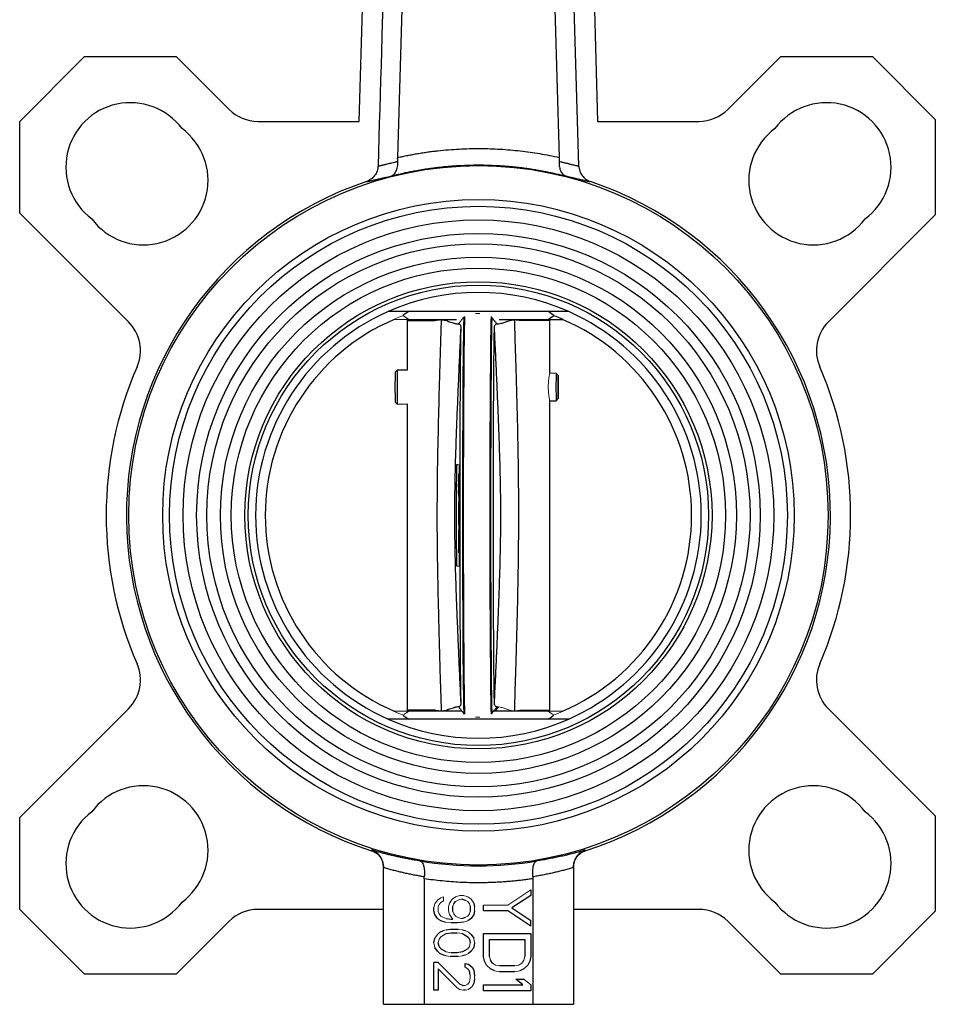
# Model space of a CAD drawing. Header units: millimetres. Extents: x 277 to 1167, y -325 to 554.
# Tile 12 of 13: x 1032 to 1167, y 2 to 147. Entities that reach past the tile are written whole.
import ezdxf

# ---------------------------------------------------------------- set-up
doc = ezdxf.new("R2010")
doc.units = ezdxf.units.MM

msp = doc.modelspace()

# ---------------------------------------------------------------- linework, layer by layer
at = {"color": 7, "linetype": 'Continuous', "lineweight": 25}
for p, q in [((1081.91, 132.24), (1084.16, 213.23)), ((1087.57, 126.92), (1090.13, 213.23)), ((1108.79, 213.23), (1111.35, 126.92)), ((1115, 204.87), (1117.01, 132.24)), ((1031.9, 132.24), (1041.45, 141.79)), ((1041.45, 141.79), (1054.95, 141.79)), ((1054.95, 141.79), (1062.73, 134)), ((1136.19, 134), (1143.98, 141.79)), ((1143.98, 141.79), (1157.48, 141.79)), ((1157.48, 141.79), (1166.75, 132.51)), ((1031.9, 118.74), (1031.9, 132.24)), ((1066.98, 132.24), (1081.91, 132.24)), ((1117.01, 132.24), (1131.94, 132.24)), ((1166.75, 132.51), (1166.75, 118.47)), ((1047.92, 102.72), (1031.9, 118.74)), ((1166.75, 118.47), (1151, 102.72)), ((1112.78, 104.23), (1086.15, 104.23)), ((1089.21, 103.08), (1096.23, 103.08)), ((1097.25, 103.48), (1097.29, 103.38)), ((1101.43, 103.38), (1101.47, 103.48)), ((1102.51, 103.08), (1109.71, 103.08)), ((1109.71, 103.08), (1111.94, 103.08)), ((1109.96, 102.93), (1109.95, 103.08)), ((1088.96, 102.93), (1088.96, 95.58)), ((1109.96, 95.14), (1109.96, 102.93)), ((1087.5, 95.62), (1087.2, 95.32)), ((1088.96, 95.58), (1087.51, 95.62)), ((1110.9, 95.12), (1109.96, 95.14)), ((1111.2, 94.82), (1110.9, 95.12)), ((1110.9, 91.11), (1111.2, 91.42)), ((1087.2, 90.91), (1087.5, 90.61)), ((1087.51, 90.61), (1088.96, 90.65)), ((1088.96, 90.65), (1088.96, 45.53)), ((1109.96, 91.09), (1110.9, 91.11)), ((1109.96, 45.53), (1109.96, 91.09)), ((1096.3, 81.73), (1096.49, 81.73)), ((1096.55, 78.38), (1096.55, 78.94)), ((1096.53, 77.44), (1096.53, 77.91)), ((1096.56, 74.35), (1096.56, 73.88)), ((1096.53, 71.91), (1096.53, 71.73)), ((1096.53, 71.44), (1096.53, 70.98)), ((1096.56, 69.94), (1096.56, 70.41)), ((1031.9, 29.71), (1047.92, 45.73)), ((1097.01, 45.38), (1089.21, 45.38)), ((1109.71, 45.38), (1101.65, 45.38)), ((1151, 45.73), (1166.75, 29.98)), ((1112.78, 44.23), (1086.14, 44.23)), ((1031.9, 16.21), (1031.9, 29.71)), ((1166.75, 29.98), (1166.75, 15.94)), ((1083.72, 24.84), (1083.72, 24.94)), ((1115.2, 24.94), (1115.2, 24.84)), ((1085.46, 2.23), (1085.46, 22.35)), ((1113.46, 22.35), (1113.46, 2.23)), ((1091.46, 20.72), (1091.46, 2.23)), ((1107.46, 20.72), (1107.46, 2.23)), ((1107.2, 19.07), (1107.2, 18.23)), ((1097.11, 17.69), (1097.5, 17.58)), ((1107.2, 18.23), (1104.37, 16.41)), ((1041.45, 6.67), (1031.9, 16.21)), ((1085.46, 16.21), (1066.98, 16.21)), ((1092.9, 16.01), (1092.9, 16.46)), ((1093.03, 15.44), (1092.9, 16.01)), ((1095.71, 15.89), (1095.71, 16.68)), ((1095.84, 17.02), (1096.09, 17.36)), ((1098.26, 16.68), (1098.26, 15.89)), ((1098.77, 17.13), (1098.9, 16.57)), ((1098.9, 16.01), (1098.77, 15.44)), ((1100.2, 15.99), (1100.2, 16.83)), ((1103.77, 15.99), (1100.2, 15.99)), ((1107.2, 13.75), (1103.77, 15.99)), ((1104.37, 16.41), (1107.2, 14.59)), ((1131.94, 16.21), (1113.46, 16.21)), ((1093.41, 14.88), (1093.03, 15.44)), ((1094.56, 14.32), (1093.92, 14.54)), ((1094.69, 14.88), (1095.45, 14.77)), ((1095.45, 14.77), (1095.71, 14.77)), ((1097.5, 14.99), (1097.11, 14.88)), ((1098.39, 14.88), (1097.88, 14.54)), ((1098.77, 15.44), (1098.39, 14.88)), ((1107.2, 13.75), (1107.2, 14.59)), ((1166.75, 15.94), (1157.48, 6.67)), ((1062.73, 14.45), (1054.95, 6.67)), ((1093.79, 12.86), (1094.3, 13.08)), ((1094.69, 13.19), (1095.33, 13.31)), ((1095.33, 13.31), (1096.47, 13.31)), ((1096.35, 14.21), (1095.45, 14.21)), ((1097.24, 14.32), (1096.35, 14.21)), ((1097.11, 13.19), (1097.5, 13.08)), ((1143.98, 6.67), (1136.19, 14.45)), ((1092.9, 11.28), (1093.03, 11.96)), ((1094.69, 12.63), (1095.45, 12.74)), ((1095.45, 12.74), (1096.35, 12.74)), ((1097.11, 12.63), (1097.88, 12.18)), ((1098.13, 11.84), (1098.26, 11.28)), ((1098.39, 12.52), (1098.77, 11.96)), ((1100.2, 9.27), (1100.2, 12.63)), ((1100.2, 12.63), (1107.2, 12.63)), ((1101.09, 9.27), (1101.09, 11.79)), ((1101.09, 11.79), (1106.31, 11.79)), ((1106.31, 11.79), (1106.31, 9.27)), ((1107.2, 12.63), (1107.2, 9.27)), ((1093.41, 10.04), (1093.03, 10.61)), ((1093.67, 10.72), (1093.54, 11.28)), ((1094.69, 9.93), (1093.92, 10.38)), ((1097.88, 10.38), (1097.11, 9.93)), ((1098.9, 11.28), (1098.77, 10.61)), ((1094.3, 9.48), (1093.79, 9.71)), ((1094.69, 9.37), (1094.3, 9.48)), ((1096.47, 9.26), (1095.33, 9.26)), ((1096.35, 9.82), (1095.45, 9.82)), ((1097.11, 9.93), (1096.35, 9.82)), ((1097.5, 9.48), (1097.11, 9.37)), ((1098.39, 10.04), (1098.01, 9.71)), ((1100.35, 8.57), (1100.2, 9.27)), ((1101.54, 8.29), (1101.24, 8.71)), ((1107.2, 9.27), (1107.05, 8.57)), ((1092.9, 4.31), (1092.9, 8.36)), ((1093.54, 8.36), (1092.9, 8.36)), ((1093.54, 8.36), (1096.73, 5.21)), ((1096.35, 4.64), (1093.54, 7.46)), ((1093.54, 7.46), (1093.54, 4.31)), ((1097.5, 7.68), (1097.5, 8.24)), ((1097.5, 8.24), (1098.01, 8.13)), ((1098.01, 8.13), (1098.52, 7.68)), ((1098.52, 7.68), (1098.77, 7.23)), ((1100.65, 8.01), (1100.35, 8.57)), ((1101.84, 7.17), (1101.24, 7.45)), ((1104.82, 7.87), (1102.58, 7.87)), ((1106.16, 7.45), (1105.56, 7.17)), ((1107.05, 8.57), (1106.75, 8.01)), ((1054.95, 6.67), (1041.45, 6.67)), ((1098.26, 6.56), (1098.13, 7.12)), ((1098.77, 7.23), (1098.9, 6.44)), ((1098.9, 5.99), (1098.77, 5.32)), ((1104.82, 7.03), (1102.58, 7.03)), ((1106.01, 5.07), (1104.97, 5.91)), ((1104.97, 5.91), (1106.16, 5.91)), ((1157.48, 6.67), (1143.98, 6.67)), ((1096.73, 5.21), (1097.24, 4.98)), ((1098.77, 5.32), (1098.52, 4.87)), ((1100.2, 5.07), (1106.01, 5.07)), ((1100.2, 4.23), (1100.2, 5.07)), ((1107.2, 5.07), (1107.2, 4.23)), ((1093.54, 4.31), (1092.9, 4.31)), ((1097.5, 4.31), (1097.24, 4.31)), ((1107.2, 4.23), (1100.2, 4.23)), ((1085.46, 2.23), (1091.46, 2.23)), ((1091.46, 2.23), (1107.46, 2.23)), ((1107.46, 2.23), (1113.46, 2.23))]:
    msp.add_line(p, q, dxfattribs=at)
at = {"color": 144, "linetype": 'Continuous', "lineweight": 18}
for p, q in [((1086.98, 103.08), (1089.21, 103.08)), ((1096.53, 80.16), (1096.54, 80.35)), ((1096.53, 79.88), (1096.53, 80.16)), ((1096.54, 79.88), (1096.53, 79.79)), ((1096.53, 79.41), (1096.53, 79.88)), ((1096.53, 79.79), (1096.53, 79.6)), ((1096.54, 80.35), (1096.54, 80.35)), ((1096.54, 80.35), (1096.54, 80.16)), ((1096.54, 80.16), (1096.55, 79.88)), ((1096.54, 79.79), (1096.54, 79.88)), ((1096.54, 79.88), (1096.54, 79.88)), ((1096.54, 79.6), (1096.54, 79.79)), ((1096.55, 79.88), (1096.55, 79.41)), ((1096.56, 80.16), (1096.56, 78.94)), ((1096.57, 80.16), (1096.56, 80.16)), ((1096.57, 78.94), (1096.57, 80.16)), ((1096.53, 79.6), (1096.53, 79.32)), ((1096.53, 78.94), (1096.53, 79.41)), ((1096.53, 79.32), (1096.53, 78.94)), ((1096.53, 78.94), (1096.53, 78.38)), ((1096.53, 78.38), (1096.53, 78.94)), ((1096.53, 78.38), (1096.53, 78.01)), ((1096.53, 77.91), (1096.53, 78.38)), ((1096.55, 79.32), (1096.54, 79.6)), ((1096.55, 79.41), (1096.55, 78.94)), ((1096.55, 78.94), (1096.55, 79.32)), ((1096.55, 78.01), (1096.55, 78.38)), ((1096.55, 78.38), (1096.55, 77.91)), ((1096.56, 78.38), (1096.56, 77.91)), ((1096.57, 77.91), (1096.57, 78.38)), ((1096.53, 78.01), (1096.53, 77.91)), ((1096.53, 77.16), (1096.53, 77.44)), ((1096.54, 76.98), (1096.53, 77.16)), ((1096.54, 77.44), (1096.54, 76.98)), ((1096.54, 77.44), (1096.54, 76.98)), ((1096.54, 76.98), (1096.57, 76.98)), ((1096.55, 77.91), (1096.55, 78.01)), ((1096.57, 76.98), (1096.57, 77.44)), ((1096.53, 76.23), (1096.53, 72.85)), ((1096.53, 76.23), (1096.53, 76.23)), ((1096.53, 73.6), (1096.53, 76.23)), ((1096.55, 75.94), (1096.53, 73.6)), ((1096.53, 72.85), (1096.55, 75.48)), ((1096.55, 76.23), (1096.55, 76.13)), ((1096.56, 76.23), (1096.55, 76.23)), ((1096.55, 76.13), (1096.55, 75.94)), ((1096.55, 75.66), (1096.56, 75.66)), ((1096.55, 75.48), (1096.55, 75.66)), ((1096.56, 76.13), (1096.56, 76.23)), ((1096.56, 75.76), (1096.56, 76.13)), ((1096.56, 75.38), (1096.56, 75.76)), ((1096.56, 75.66), (1096.56, 75.48)), ((1096.56, 75.48), (1096.56, 75.19)), ((1096.57, 74.82), (1096.56, 75.38)), ((1096.56, 75.19), (1096.56, 74.73)), ((1096.56, 74.73), (1096.56, 74.35)), ((1096.57, 74.44), (1096.57, 74.82)), ((1096.57, 74.35), (1096.57, 74.44)), ((1096.53, 72.85), (1096.53, 72.85)), ((1096.56, 73.79), (1096.56, 73.88)), ((1096.56, 73.88), (1096.56, 73.6)), ((1096.56, 73.41), (1096.56, 73.79)), ((1096.56, 73.6), (1096.56, 73.41)), ((1096.56, 73.04), (1096.56, 73.41)), ((1096.56, 73.41), (1096.56, 72.94)), ((1096.56, 72.94), (1096.56, 73.04)), ((1096.54, 72.01), (1096.53, 71.91)), ((1096.53, 71.73), (1096.53, 71.44)), ((1096.54, 72.1), (1096.54, 72.01)), ((1096.55, 72.1), (1096.54, 72.1)), ((1096.55, 71.63), (1096.54, 71.63)), ((1096.54, 71.63), (1096.54, 71.54)), ((1096.54, 71.54), (1096.54, 71.44)), ((1096.55, 72.01), (1096.55, 72.1)), ((1096.56, 71.91), (1096.55, 72.01)), ((1096.55, 71.54), (1096.55, 71.63)), ((1096.55, 71.44), (1096.55, 71.54)), ((1096.56, 71.44), (1096.56, 71.73)), ((1096.53, 70.98), (1096.53, 70.88)), ((1096.53, 70.98), (1096.53, 70.41)), ((1096.53, 70.88), (1096.53, 70.41)), ((1096.53, 70.41), (1096.53, 69.94)), ((1096.53, 70.41), (1096.53, 69.85)), ((1096.53, 69.94), (1096.53, 69.66)), ((1096.53, 69.85), (1096.53, 69.38)), ((1096.53, 69.66), (1096.54, 69.29)), ((1096.55, 69.29), (1096.56, 69.66)), ((1096.56, 70.88), (1096.56, 70.98)), ((1096.57, 70.41), (1096.56, 70.98)), ((1096.56, 70.41), (1096.56, 70.88)), ((1096.56, 69.66), (1096.56, 69.94)), ((1096.56, 69.85), (1096.56, 69.94)), ((1096.56, 69.94), (1096.71, 69.94)), ((1096.56, 69.38), (1096.56, 69.85)), ((1096.53, 69.38), (1096.53, 69.1)), ((1096.53, 69.1), (1096.53, 68.91)), ((1096.53, 68.91), (1096.54, 68.82)), ((1096.54, 69.29), (1096.54, 69.19)), ((1096.54, 69.19), (1096.55, 69.19)), ((1096.54, 68.82), (1096.54, 68.73)), ((1096.54, 68.73), (1096.55, 68.73)), ((1096.55, 69.19), (1096.55, 69.29)), ((1096.55, 68.82), (1096.56, 68.91)), ((1096.55, 68.73), (1096.55, 68.82)), ((1096.56, 69.1), (1096.56, 69.38)), ((1096.56, 68.91), (1096.56, 69.1)), ((1089.21, 45.38), (1086.98, 45.38)), ((1093.69, 45.38), (1093.09, 45.53)), ((1093.36, 45.5), (1093.85, 45.38)), ((1097.29, 45.07), (1097.25, 44.97)), ((1105.68, 45.53), (1105.08, 45.38)), ((1111.94, 45.38), (1109.71, 45.38)), ((1103.77, 16.83), (1107.2, 19.07)), ((1093.03, 17.02), (1093.41, 17.58)), ((1093.41, 17.58), (1093.92, 17.92)), ((1093.92, 17.92), (1094.3, 18.03)), ((1094.3, 17.47), (1093.92, 17.24)), ((1094.3, 18.03), (1094.3, 17.47)), ((1095.2, 17.13), (1095.58, 17.69)), ((1095.58, 17.69), (1096.09, 18.03)), ((1096.09, 18.03), (1096.73, 18.26)), ((1096.09, 17.36), (1096.47, 17.58)), ((1096.47, 17.58), (1096.86, 17.69)), ((1096.73, 18.26), (1097.24, 18.26)), ((1096.86, 17.69), (1097.11, 17.69)), ((1097.24, 18.26), (1097.88, 18.03)), ((1097.5, 17.58), (1097.88, 17.36)), ((1097.88, 18.03), (1098.39, 17.69)), ((1098.39, 17.69), (1098.77, 17.13)), ((1092.9, 16.46), (1093.03, 17.02)), ((1093.67, 16.91), (1093.54, 16.57)), ((1093.54, 16.57), (1093.54, 15.89)), ((1093.92, 17.24), (1093.67, 16.91)), ((1095.07, 16.57), (1095.2, 17.13)), ((1095.07, 16.01), (1095.07, 16.57)), ((1095.2, 15.44), (1095.07, 16.01)), ((1095.71, 16.68), (1095.84, 17.02)), ((1097.88, 17.36), (1098.13, 17.02)), ((1098.13, 17.02), (1098.26, 16.68)), ((1098.9, 16.57), (1098.9, 16.01)), ((1100.2, 16.83), (1103.77, 16.83)), ((1093.92, 14.54), (1093.41, 14.88)), ((1093.54, 15.89), (1093.67, 15.56)), ((1093.67, 15.56), (1093.92, 15.22)), ((1093.92, 15.22), (1094.3, 14.99)), ((1094.3, 14.99), (1094.69, 14.88)), ((1095.71, 14.77), (1095.2, 15.44)), ((1095.84, 15.56), (1095.71, 15.89)), ((1096.09, 15.22), (1095.84, 15.56)), ((1096.47, 14.99), (1096.09, 15.22)), ((1096.86, 14.88), (1096.47, 14.99)), ((1097.11, 14.88), (1096.86, 14.88)), ((1097.88, 14.54), (1097.24, 14.32)), ((1097.88, 15.22), (1097.5, 14.99)), ((1098.13, 15.56), (1097.88, 15.22)), ((1098.26, 15.89), (1098.13, 15.56)), ((1094.3, 13.08), (1094.69, 13.19)), ((1095.45, 14.21), (1094.56, 14.32)), ((1096.47, 13.31), (1097.11, 13.19)), ((1097.5, 13.08), (1098.01, 12.86)), ((1093.03, 11.96), (1093.41, 12.52)), ((1093.41, 12.52), (1093.79, 12.86)), ((1093.54, 11.28), (1093.67, 11.84)), ((1093.67, 11.84), (1093.92, 12.18)), ((1093.92, 12.18), (1094.69, 12.63)), ((1096.35, 12.74), (1097.11, 12.63)), ((1097.88, 12.18), (1098.13, 11.84)), ((1098.01, 12.86), (1098.39, 12.52)), ((1098.77, 11.96), (1098.9, 11.28)), ((1093.03, 10.61), (1092.9, 11.28)), ((1093.92, 10.38), (1093.67, 10.72)), ((1098.13, 10.72), (1097.88, 10.38)), ((1098.26, 11.28), (1098.13, 10.72)), ((1098.77, 10.61), (1098.39, 10.04)), ((1093.79, 9.71), (1093.41, 10.04)), ((1095.45, 9.82), (1094.69, 9.93)), ((1095.33, 9.26), (1094.69, 9.37)), ((1097.11, 9.37), (1096.47, 9.26)), ((1098.01, 9.71), (1097.5, 9.48)), ((1101.24, 8.71), (1101.09, 9.27)), ((1106.16, 8.71), (1105.86, 8.29)), ((1106.31, 9.27), (1106.16, 8.71)), ((1097.88, 7.46), (1097.5, 7.68)), ((1098.13, 7.12), (1097.88, 7.46)), ((1101.24, 7.45), (1100.65, 8.01)), ((1101.99, 8.01), (1101.54, 8.29)), ((1102.58, 7.87), (1101.99, 8.01)), ((1105.41, 8.01), (1104.82, 7.87)), ((1105.86, 8.29), (1105.41, 8.01)), ((1106.75, 8.01), (1106.16, 7.45)), ((1098.13, 5.54), (1098.26, 6.11)), ((1098.26, 6.11), (1098.26, 6.56)), ((1098.9, 6.44), (1098.9, 5.99)), ((1102.58, 7.03), (1101.84, 7.17)), ((1105.56, 7.17), (1104.82, 7.03)), ((1106.16, 5.91), (1107.2, 5.07)), ((1096.73, 4.42), (1096.35, 4.64)), ((1097.24, 4.31), (1096.73, 4.42)), ((1097.24, 4.98), (1097.5, 4.98)), ((1097.5, 4.98), (1097.88, 5.21)), ((1098.01, 4.42), (1097.5, 4.31)), ((1097.88, 5.21), (1098.13, 5.54)), ((1098.52, 4.87), (1098.01, 4.42))]:
    msp.add_line(p, q, dxfattribs=at)
at = {"color": 8, "linetype": 'Continuous', "lineweight": 25}
for p, q in [((1093.09, 102.93), (1093.7, 103.08)), ((1105.05, 103.08), (1105.68, 102.93)), ((1088.96, 102.93), (1093.09, 102.93)), ((1109.96, 102.93), (1105.68, 102.93)), ((1093.09, 45.53), (1088.96, 45.53)), ((1102.43, 46.04), (1101.88, 45.38)), ((1105.68, 45.53), (1109.96, 45.53))]:
    msp.add_line(p, q, dxfattribs=at)
at = {"color": 7, "linetype": 'Continuous', "lineweight": 25, "flags": 128}
for points in [[(1114.25, 125.66), (1113.39, 154.11), (1112.49, 183.67), (1111.76, 207.74)], [(1089, 103.2), (1088.98, 103.12), (1088.96, 102.93)], [(1097.29, 103.38), (1097.26, 102.19), (1097.24, 100.76), (1097.22, 99.12), (1097.2, 97.26), (1097.18, 95.21), (1097.17, 92.99), (1097.15, 90.61), (1097.14, 88.09), (1097.13, 85.46), (1097.12, 82.74), (1097.12, 79.94), (1097.11, 77.09), (1097.11, 74.23), (1097.11, 71.36), (1097.12, 68.51), (1097.12, 65.72), (1097.13, 62.99), (1097.14, 60.36), (1097.15, 57.84), (1097.17, 55.46), (1097.18, 53.24), (1097.2, 51.19), (1097.22, 49.34), (1097.24, 47.69), (1097.26, 46.26), (1097.29, 45.07)], [(1097.4, 103.49), (1097.39, 102.84), (1097.36, 101.53), (1097.34, 100), (1097.32, 98.24), (1097.3, 96.29), (1097.29, 94.15), (1097.27, 91.85), (1097.26, 89.39), (1097.25, 86.81), (1097.24, 84.13), (1097.23, 81.36), (1097.23, 78.53), (1097.22, 75.66), (1097.22, 72.79), (1097.23, 69.92), (1097.23, 67.09), (1097.24, 64.33), (1097.25, 61.64), (1097.26, 59.06), (1097.27, 56.61), (1097.29, 54.3), (1097.3, 52.16), (1097.32, 50.21), (1097.34, 48.46), (1097.36, 46.92), (1097.39, 45.61), (1097.4, 44.94)], [(1101.32, 103.49), (1101.3, 102.84), (1101.28, 101.53), (1101.26, 100), (1101.24, 98.24), (1101.22, 96.29), (1101.2, 94.15), (1101.19, 91.85), (1101.17, 89.39), (1101.16, 86.81), (1101.15, 84.13), (1101.15, 81.36), (1101.14, 78.53), (1101.14, 75.66), (1101.14, 72.79), (1101.14, 69.92), (1101.15, 67.09), (1101.15, 64.33), (1101.16, 61.64), (1101.17, 59.06), (1101.19, 56.61), (1101.2, 54.3), (1101.22, 52.16), (1101.24, 50.21), (1101.26, 48.46), (1101.28, 46.92), (1101.3, 45.61), (1101.32, 45)], [(1101.43, 103.38), (1101.4, 102.19), (1101.38, 100.76), (1101.36, 99.12), (1101.34, 97.26), (1101.32, 95.21), (1101.31, 92.99), (1101.29, 90.61), (1101.28, 88.09), (1101.27, 85.46), (1101.26, 82.74), (1101.25, 79.94), (1101.25, 77.09), (1101.25, 74.23), (1101.25, 71.36), (1101.25, 68.51), (1101.26, 65.72), (1101.27, 62.99), (1101.28, 60.36), (1101.29, 57.84), (1101.31, 55.46), (1101.32, 53.24), (1101.34, 51.19), (1101.36, 49.34), (1101.38, 47.69), (1101.4, 46.26), (1101.43, 45.07)], [(1096.86, 101.89), (1096.83, 100.42), (1096.81, 98.71), (1096.79, 96.78), (1096.77, 94.64), (1096.76, 92.31), (1096.74, 89.82), (1096.73, 87.19), (1096.72, 84.43), (1096.71, 81.58), (1096.71, 78.67), (1096.71, 75.71), (1096.71, 72.74), (1096.71, 69.78), (1096.71, 66.87), (1096.72, 64.02), (1096.73, 61.27), (1096.74, 58.63), (1096.76, 56.14), (1096.77, 53.81), (1096.79, 51.67), (1096.81, 49.74), (1096.83, 48.03), (1096.86, 46.56)], [(1101.82, 46.56), (1101.79, 48.03), (1101.77, 49.74), (1101.75, 51.67), (1101.73, 53.81), (1101.72, 56.14), (1101.7, 58.63), (1101.69, 61.27), (1101.68, 64.02), (1101.67, 66.87), (1101.67, 69.78), (1101.67, 72.74), (1101.67, 75.71), (1101.67, 78.67), (1101.67, 81.58), (1101.68, 84.43), (1101.69, 87.19), (1101.7, 89.82), (1101.72, 92.31), (1101.73, 94.64), (1101.75, 96.78), (1101.77, 98.71), (1101.79, 100.42), (1101.82, 101.89)], [(1111.19, 93.12), (1111.19, 93.77), (1111.19, 94.32), (1111.2, 94.69), (1111.2, 94.82), (1111.21, 94.69), (1111.21, 94.32), (1111.22, 93.77), (1111.22, 93.12), (1111.22, 92.46), (1111.21, 91.91), (1111.21, 91.54), (1111.2, 91.42), (1111.2, 91.54), (1111.19, 91.91), (1111.19, 92.46), (1111.19, 93.12)], [(1088.96, 45.53), (1088.98, 45.33), (1089, 45.25)], [(1109.92, 45.25), (1109.94, 45.33), (1109.96, 45.53)]]:
    msp.add_lwpolyline(points, dxfattribs=at)
at = {"color": 7, "linetype": 'Continuous', "lineweight": 25}
for radius in [51.5, 46.5, 45.5, 43.5, 41.5, 40, 38, 36.4, 34.4, 33.9]:
    msp.add_circle((1099.46, 74.23), radius, dxfattribs=at)
for centre, radius, start, end in [((1048.2, 125.49), 9.5, 36.678, 233.322), ((1150.73, 125.49), 9.5, 306.678, 143.322), ((1066.98, 138.24), 6, 225, 270), ((1131.94, 138.24), 6, 270, 315), ((1050.14, 123.55), 9.5, 216.678, 53.322), ((1148.78, 123.55), 9.5, 126.678, 323.322), ((1099.46, 74.23), 51.84, 108.5595, 252.3219), ((1099.46, 74.23), 51.84, 287.6781, 71.4404), ((1099.46, 74.23), 32.82, 66.0629, 113.9331), ((1099.46, 74.23), 32.82, 113.9331, 246.0629), ((1099.46, 74.23), 31.4, 113.2502, 246.7498), ((1099.46, 74.23), 31.43, 66.6029, 69.2705), ((1099.46, 74.23), 31.4, 293.2502, 66.7498), ((1099.46, 74.23), 32.82, 293.9331, 66.0629), ((1043.68, 98.48), 6, 336.5043, 45), ((1155.24, 98.48), 6, 135, 203.4957), ((1099.46, 74.23), 54.82, 156.5043, 203.4957), ((1099.46, 74.23), 54.82, 336.5043, 23.4957), ((1171.11, 93.12), 83.94, 178.4934, 181.5066), ((1184.39, 93.12), 96.92, 178.5216, 181.4784), ((1193.27, 93.12), 82.39, 178.6046, 181.3954), ((1043.68, 49.98), 6, 315, 23.4957), ((1155.24, 49.98), 6, 156.5043, 225), ((1099.46, 74.23), 32.82, 246.0629, 293.9331), ((1050.14, 24.91), 9.5, 306.678, 143.322), ((1148.78, 24.91), 9.5, 36.678, 233.322), ((1048.2, 22.96), 9.5, 126.678, 323.322), ((1150.73, 22.96), 9.5, 216.678, 53.322), ((1099.46, 74.23), 51.61, 260.3866, 279.6134), ((1066.98, 10.21), 6, 90, 135), ((1131.94, 10.21), 6, 45, 90)]:
    msp.add_arc(centre, radius, start, end, dxfattribs=at)
at = {"color": 144, "linetype": 'Continuous', "lineweight": 18}
for start, end in [(110.7295, 113.3971), (246.6029, 249.2705), (290.7295, 293.3971)]:
    msp.add_arc((1099.46, 74.23), 31.43, start, end, dxfattribs=at)
at = {"color": 7, "linetype": 'Continuous', "lineweight": 25}
for points, knots in [([(1087.33, 213.23), (1087.06, 204.26), (1086.79, 195.3), (1086.51, 186.34), (1086.24, 177.37), (1085.97, 168.41), (1085.69, 159.45), (1085.35, 148.19), (1085.01, 136.92), (1084.67, 125.66)], [0, 0, 0, 0, 0.02690235, 0.02690235, 0.02690235, 0.0538047, 0.0538047, 0.0538047, 0.08760433, 0.08760433, 0.08760433, 0.08760433]), ([(1087.57, 126.92), (1087.82, 126.97), (1088.31, 127.08), (1089.04, 127.23), (1089.78, 127.37), (1090.52, 127.5), (1091.26, 127.62), (1092, 127.73), (1092.75, 127.83), (1094.28, 128), (1096.59, 128.2), (1099.65, 128.27), (1102.66, 128.17), (1105.12, 127.96), (1107.06, 127.71), (1108.5, 127.49), (1109.93, 127.23), (1110.88, 127.02), (1111.35, 126.92)], [0, 0, 0, 0, 0.031434, 0.062825, 0.094177, 0.125498, 0.156794, 0.18807, 0.219333, 0.250589, 0.380954, 0.509712, 0.633601, 0.757357, 0.818057, 0.878702, 0.939335, 1, 1, 1, 1]), ([(1084.67, 125.66), (1084.69, 125.66), (1084.72, 125.67), (1084.79, 125.68), (1084.86, 125.69), (1084.94, 125.71), (1085.03, 125.73), (1085.13, 125.75), (1085.25, 125.78), (1085.37, 125.81), (1085.5, 125.84), (1085.65, 125.88), (1085.83, 125.92), (1086.07, 125.98), (1086.38, 126.06), (1086.73, 126.15), (1087.13, 126.24), (1087.43, 126.32), (1087.58, 126.35)], [0, 0, 0, 0, 0.047648, 0.095707, 0.144179, 0.193062, 0.242359, 0.292069, 0.342192, 0.392729, 0.443681, 0.495046, 0.546826, 0.629614, 0.716327, 0.806964, 0.901522, 1, 1, 1, 1]), ([(1086.56, 124.18), (1086.58, 124.18), (1086.64, 124.2), (1086.74, 124.24), (1086.85, 124.31), (1087.01, 124.44), (1087.17, 124.62), (1087.33, 124.88), (1087.45, 125.17), (1087.53, 125.47), (1087.57, 125.73), (1087.58, 125.93), (1087.59, 126.14), (1087.58, 126.28), (1087.58, 126.35)], [0, 0, 0, 0, 0.039671, 0.093926, 0.163406, 0.248797, 0.389867, 0.498816, 0.630345, 0.748283, 0.814113, 0.878052, 0.940027, 1, 1, 1, 1]), ([(1111.34, 126.35), (1111.34, 126.31), (1111.33, 126.21), (1111.33, 126.07), (1111.34, 125.94), (1111.35, 125.8), (1111.36, 125.66), (1111.4, 125.45), (1111.47, 125.17), (1111.59, 124.88), (1111.75, 124.62), (1111.92, 124.42), (1112.1, 124.29), (1112.24, 124.21), (1112.33, 124.19), (1112.36, 124.18)], [0, 0, 0, 0, 0.03976, 0.080416, 0.121961, 0.164382, 0.20766, 0.251767, 0.369687, 0.501231, 0.61015, 0.751246, 0.861477, 0.943872, 1, 1, 1, 1]), ([(1111.34, 126.35), (1111.42, 126.33), (1111.58, 126.3), (1111.8, 126.24), (1112, 126.19), (1112.2, 126.15), (1112.38, 126.1), (1112.55, 126.06), (1112.71, 126.02), (1112.86, 125.98), (1113, 125.94), (1113.19, 125.9), (1113.41, 125.84), (1113.64, 125.79), (1113.85, 125.74), (1114.01, 125.7), (1114.15, 125.68), (1114.22, 125.67), (1114.25, 125.66)], [0, 0, 0, 0, 0.050319, 0.099631, 0.147933, 0.195228, 0.241514, 0.286791, 0.331058, 0.374317, 0.416565, 0.457804, 0.551467, 0.643809, 0.734831, 0.824535, 0.912924, 1, 1, 1, 1]), ([(1084.67, 125.66), (1084.66, 125.41), (1084.62, 125.16), (1084.45, 124.68), (1084.33, 124.45), (1084.1, 124.15), (1084.02, 124.05), (1083.84, 123.87), (1083.74, 123.79), (1083.43, 123.57), (1083.2, 123.45), (1082.96, 123.37)], [0, 0, 0, 0, 0.25, 0.25, 0.5, 0.5, 0.625, 0.625, 0.75, 0.75, 1, 1, 1, 1]), ([(1086.56, 124.18), (1086.8, 124.24), (1087.28, 124.36), (1088.01, 124.53), (1088.73, 124.69), (1089.46, 124.84), (1090.2, 124.98), (1090.93, 125.11), (1091.67, 125.23), (1092.4, 125.33), (1093.14, 125.43), (1093.88, 125.52), (1094.62, 125.59), (1095.37, 125.66), (1096.11, 125.71), (1096.85, 125.75), (1097.6, 125.78), (1098.34, 125.81), (1099.09, 125.82), (1099.83, 125.82), (1100.58, 125.81), (1101.32, 125.78), (1102.07, 125.75), (1102.81, 125.71), (1103.55, 125.66), (1104.3, 125.59), (1105.04, 125.52), (1105.78, 125.43), (1106.52, 125.33), (1107.25, 125.23), (1107.99, 125.11), (1108.72, 124.98), (1109.46, 124.84), (1110.19, 124.69), (1110.91, 124.53), (1111.64, 124.36), (1112.12, 124.24), (1112.36, 124.18)], [0, 0, 0, 0, 0.0285723, 0.0571445, 0.0857166, 0.1142886, 0.1428606, 0.1714325, 0.2000043, 0.2285761, 0.2571478, 0.2857195, 0.3142911, 0.3428627, 0.3714342, 0.4000057, 0.4285771, 0.4571485, 0.4857198, 0.5142911, 0.5428624, 0.5714336, 0.6000048, 0.628576, 0.6571472, 0.6857183, 0.7142894, 0.7428605, 0.7714316, 0.8000026, 0.8285737, 0.8571448, 0.8857158, 0.9142869, 0.9428579, 0.9714289, 1, 1, 1, 1]), ([(1114.25, 125.66), (1114.26, 125.41), (1114.31, 125.16), (1114.47, 124.68), (1114.59, 124.45), (1114.82, 124.15), (1114.9, 124.05), (1115.08, 123.87), (1115.18, 123.79), (1115.49, 123.57), (1115.72, 123.45), (1115.96, 123.37)], [0, 0, 0, 0, 0.25, 0.25, 0.5, 0.5, 0.625, 0.625, 0.75, 0.75, 1, 1, 1, 1]), ([(1082.96, 123.37), (1082.98, 123.37), (1083.01, 123.37), (1083.07, 123.38), (1083.14, 123.39), (1083.22, 123.41), (1083.31, 123.42), (1083.4, 123.44), (1083.51, 123.47), (1083.62, 123.49), (1083.74, 123.52), (1083.87, 123.55), (1084.11, 123.61), (1084.48, 123.7), (1084.96, 123.81), (1085.39, 123.91), (1085.76, 124), (1086.14, 124.09), (1086.42, 124.15), (1086.56, 124.18)], [0, 0, 0, 0, 0.041998, 0.083952, 0.12587, 0.167763, 0.20964, 0.25151, 0.293383, 0.335269, 0.377178, 0.419118, 0.461099, 0.589214, 0.718269, 0.788775, 0.859203, 0.929597, 1, 1, 1, 1]), ([(1112.36, 124.18), (1112.45, 124.16), (1112.61, 124.12), (1112.85, 124.07), (1113.09, 124.01), (1113.31, 123.96), (1113.53, 123.91), (1113.73, 123.86), (1113.93, 123.82), (1114.12, 123.77), (1114.3, 123.73), (1114.47, 123.69), (1114.68, 123.64), (1114.92, 123.58), (1115.17, 123.52), (1115.38, 123.47), (1115.57, 123.43), (1115.73, 123.4), (1115.86, 123.38), (1115.93, 123.37), (1115.96, 123.37)], [0, 0, 0, 0, 0.042301, 0.08454, 0.126728, 0.168872, 0.210983, 0.253069, 0.29514, 0.337206, 0.379275, 0.421358, 0.463463, 0.540392, 0.617131, 0.693737, 0.770269, 0.846784, 0.923342, 1, 1, 1, 1]), ([(1094.02, 103.03), (1093.94, 103.02), (1093.79, 103), (1093.56, 102.97), (1093.32, 102.95), (1093.17, 102.93), (1093.09, 102.93)], [0, 0, 0, 0, 0.23241, 0.476536, 0.732395, 1, 1, 1, 1]), ([(1094.02, 45.42), (1093.96, 47.35), (1093.85, 50.89), (1093.72, 55.74), (1093.58, 60.98), (1093.45, 66.95), (1093.38, 73.98), (1093.44, 81.05), (1093.59, 87.89), (1093.78, 95.22), (1093.93, 100.18), (1094.02, 103.03)], [0, 0, 0, 0, 0.100437, 0.184555, 0.252355, 0.373275, 0.495771, 0.617949, 0.741666, 0.851601, 1, 1, 1, 1]), ([(1094.02, 103.03), (1094.04, 103.03), (1094.08, 103.03), (1094.15, 103.03), (1094.22, 103.03), (1094.32, 103.01), (1094.44, 102.99), (1094.65, 102.93), (1094.92, 102.84), (1095.25, 102.72), (1095.58, 102.6), (1095.88, 102.51), (1096.13, 102.45), (1096.33, 102.42), (1096.44, 102.41), (1096.49, 102.41)], [0, 0, 0, 0, 0.018096, 0.037927, 0.059597, 0.083191, 0.124499, 0.175384, 0.280252, 0.395393, 0.536487, 0.665501, 0.778679, 0.890203, 1, 1, 1, 1]), ([(1097.29, 103.38), (1097.25, 103.34), (1097.19, 103.25), (1097.08, 103.11), (1096.97, 102.97), (1096.86, 102.83), (1096.74, 102.69), (1096.62, 102.55), (1096.54, 102.46), (1096.49, 102.41)], [0, 0, 0, 0, 0.139322, 0.279388, 0.420467, 0.562818, 0.706697, 0.852346, 1, 1, 1, 1]), ([(1102.21, 102.41), (1102.16, 102.46), (1102.07, 102.57), (1101.93, 102.74), (1101.8, 102.9), (1101.67, 103.06), (1101.54, 103.22), (1101.46, 103.33), (1101.43, 103.38)], [0, 0, 0, 0, 0.172061, 0.341446, 0.508531, 0.673709, 0.837391, 1, 1, 1, 1]), ([(1102.21, 102.41), (1102.34, 102.41), (1102.49, 102.43), (1102.83, 102.51), (1103.03, 102.56), (1103.45, 102.7), (1103.68, 102.79), (1104.06, 102.91), (1104.19, 102.95), (1104.39, 103), (1104.46, 103.02), (1104.6, 103.03), (1104.67, 103.04), (1104.75, 103.03)], [0, 0, 0, 0, 0.25, 0.25, 0.5, 0.5, 0.75, 0.75, 0.875, 0.875, 0.9375, 0.9375, 1, 1, 1, 1]), ([(1104.75, 103.03), (1104.78, 101.77), (1104.86, 99.27), (1105.01, 94.34), (1105.18, 88.32), (1105.32, 81.29), (1105.37, 74.41), (1105.32, 67.52), (1105.19, 60.41), (1105.02, 54.3), (1104.86, 49.27), (1104.78, 46.71), (1104.75, 45.42)], [0, 0, 0, 0, 0.065405, 0.130164, 0.256953, 0.378818, 0.496596, 0.614798, 0.737939, 0.866855, 0.932999, 1, 1, 1, 1]), ([(1105.68, 102.93), (1105.6, 102.93), (1105.44, 102.95), (1105.2, 102.97), (1104.97, 103), (1104.82, 103.02), (1104.75, 103.03)], [0, 0, 0, 0, 0.26772, 0.523618, 0.767706, 1, 1, 1, 1]), ([(1096.86, 101.89), (1096.8, 100.73), (1096.69, 98.42), (1096.54, 94.94), (1096.39, 91.47), (1096.25, 88.01), (1096.12, 84.55), (1096.02, 81.1), (1095.96, 78.23), (1095.94, 75.94), (1095.93, 74.23), (1095.94, 72.51), (1095.96, 70.22), (1096.02, 67.35), (1096.12, 63.9), (1096.25, 60.44), (1096.39, 56.98), (1096.54, 53.51), (1096.69, 50.04), (1096.8, 47.72), (1096.86, 46.56)], [0, 0, 0, 0, 0.062834, 0.125632, 0.188376, 0.251037, 0.313569, 0.375918, 0.438044, 0.469035, 0.5, 0.530965, 0.561956, 0.624082, 0.686431, 0.748963, 0.811624, 0.874368, 0.937166, 1, 1, 1, 1]), ([(1096.49, 102.41), (1096.52, 102.41), (1096.56, 102.41), (1096.61, 102.39), (1096.66, 102.37), (1096.7, 102.35), (1096.74, 102.31), (1096.79, 102.26), (1096.83, 102.17), (1096.85, 102.05), (1096.85, 101.94), (1096.86, 101.89)], [0, 0, 0, 0, 0.083221, 0.166415, 0.24977, 0.333475, 0.417711, 0.502658, 0.664687, 0.830117, 1, 1, 1, 1]), ([(1101.82, 101.89), (1101.82, 102.05), (1101.85, 102.18), (1101.95, 102.31), (1101.99, 102.35), (1102.09, 102.4), (1102.15, 102.41), (1102.21, 102.41)], [0, 0, 0, 0, 0.5, 0.5, 0.75, 0.75, 1, 1, 1, 1]), ([(1101.82, 46.56), (1101.87, 47.72), (1101.98, 50.04), (1102.14, 53.51), (1102.29, 56.98), (1102.44, 60.44), (1102.56, 63.9), (1102.67, 67.35), (1102.73, 70.22), (1102.75, 72.51), (1102.76, 74.23), (1102.75, 75.94), (1102.73, 78.23), (1102.67, 81.1), (1102.56, 84.55), (1102.44, 88.01), (1102.29, 91.47), (1102.14, 94.94), (1101.98, 98.42), (1101.87, 100.73), (1101.82, 101.89)], [0, 0, 0, 0, 0.062834, 0.125632, 0.188376, 0.251037, 0.313569, 0.375918, 0.438044, 0.469035, 0.5, 0.530965, 0.561956, 0.624082, 0.686431, 0.748963, 0.811624, 0.874368, 0.937166, 1, 1, 1, 1]), ([(1096.3, 66.73), (1096.29, 67.35), (1096.26, 68.6), (1096.24, 71.1), (1096.22, 74.23), (1096.24, 77.35), (1096.26, 79.85), (1096.29, 81.1), (1096.3, 81.73)], [0, 0, 0, 0, 0.12526, 0.24922, 0.5, 0.75078, 0.874737, 1, 1, 1, 1]), ([(1096.86, 46.56), (1096.86, 46.54), (1096.86, 46.48), (1096.85, 46.41), (1096.84, 46.34), (1096.82, 46.28), (1096.8, 46.23), (1096.77, 46.17), (1096.71, 46.1), (1096.61, 46.05), (1096.53, 46.05), (1096.49, 46.04)], [0, 0, 0, 0, 0.085647, 0.170055, 0.253348, 0.335654, 0.417109, 0.497852, 0.666884, 0.833775, 1, 1, 1, 1]), ([(1102.21, 46.04), (1102.08, 46.05), (1101.98, 46.09), (1101.88, 46.23), (1101.86, 46.28), (1101.83, 46.41), (1101.82, 46.48), (1101.82, 46.56)], [0, 0, 0, 0, 0.5, 0.5, 0.75, 0.75, 1, 1, 1, 1]), ([(1090.84, 23.35), (1090.6, 23.38), (1090.12, 23.46), (1089.41, 23.58), (1088.72, 23.71), (1088.04, 23.85), (1087.38, 23.99), (1086.73, 24.14), (1086.1, 24.29), (1085.48, 24.45), (1084.88, 24.61), (1084.3, 24.77), (1083.91, 24.89), (1083.72, 24.94)], [0, 0, 0, 0, 0.100997, 0.199979, 0.296943, 0.391891, 0.484821, 0.575732, 0.664625, 0.751498, 0.836352, 0.919186, 1, 1, 1, 1]), ([(1085.46, 22.54), (1085.46, 22.59), (1085.46, 22.68), (1085.45, 22.81), (1085.43, 22.95), (1085.4, 23.08), (1085.37, 23.22), (1085.3, 23.43), (1085.18, 23.72), (1084.98, 24.05), (1084.71, 24.35), (1084.42, 24.6), (1084.12, 24.78), (1083.89, 24.89), (1083.76, 24.93), (1083.72, 24.94)], [0, 0, 0, 0, 0.040139, 0.081001, 0.122557, 0.164775, 0.207617, 0.25104, 0.370476, 0.500877, 0.612621, 0.750781, 0.873515, 0.955707, 1, 1, 1, 1]), ([(1083.72, 24.84), (1083.97, 24.76), (1084.21, 24.64), (1084.64, 24.33), (1084.82, 24.15), (1085.29, 23.51), (1085.46, 22.99), (1085.46, 22.46)], [0, 0, 0, 0, 0.25, 0.25, 0.5, 0.5, 1, 1, 1, 1]), ([(1115.2, 24.94), (1114.97, 24.87), (1114.49, 24.73), (1113.77, 24.53), (1113.03, 24.34), (1112.26, 24.15), (1111.47, 23.97), (1110.65, 23.8), (1109.81, 23.64), (1108.95, 23.48), (1108.37, 23.39), (1108.08, 23.35)], [0, 0, 0, 0, 0.099044, 0.201107, 0.306188, 0.414285, 0.525399, 0.639529, 0.756673, 0.87683, 1, 1, 1, 1]), ([(1115.2, 24.94), (1115.16, 24.93), (1115.04, 24.89), (1114.8, 24.78), (1114.5, 24.6), (1114.21, 24.35), (1113.95, 24.05), (1113.74, 23.72), (1113.6, 23.39), (1113.51, 23.08), (1113.47, 22.81), (1113.46, 22.63), (1113.46, 22.54)], [0, 0, 0, 0, 0.044314, 0.126515, 0.249245, 0.387405, 0.499175, 0.629574, 0.749037, 0.835268, 0.919017, 1, 1, 1, 1]), ([(1113.46, 22.46), (1113.46, 22.72), (1113.5, 22.98), (1113.67, 23.48), (1113.79, 23.72), (1114.25, 24.36), (1114.7, 24.68), (1115.2, 24.84)], [0, 0, 0, 0, 0.25, 0.25, 0.5, 0.5, 1, 1, 1, 1]), ([(1090.84, 23.35), (1090.86, 23.34), (1090.89, 23.33), (1090.95, 23.31), (1091.02, 23.26), (1091.1, 23.2), (1091.19, 23.08), (1091.3, 22.91), (1091.4, 22.62), (1091.47, 22.29), (1091.5, 21.96), (1091.51, 21.67), (1091.51, 21.45), (1091.5, 21.22), (1091.48, 21.07), (1091.48, 20.99)], [0, 0, 0, 0, 0.035235, 0.076593, 0.124297, 0.208718, 0.248818, 0.385153, 0.49867, 0.628403, 0.748474, 0.812741, 0.876219, 0.938702, 1, 1, 1, 1]), ([(1108.08, 23.35), (1108.06, 23.34), (1108.02, 23.33), (1107.96, 23.3), (1107.91, 23.27), (1107.87, 23.24), (1107.83, 23.2), (1107.79, 23.16), (1107.72, 23.08), (1107.63, 22.92), (1107.52, 22.63), (1107.45, 22.29), (1107.42, 21.96), (1107.41, 21.68), (1107.41, 21.45), (1107.42, 21.22), (1107.44, 21.07), (1107.45, 20.99)], [0, 0, 0, 0, 0.0455807, 0.0878172, 0.12671, 0.1622591, 0.1944647, 0.2233266, 0.2488446, 0.3805702, 0.4986913, 0.6270964, 0.7484862, 0.8123273, 0.8754728, 0.9380024, 1, 1, 1, 1]), ([(1085.46, 22.35), (1085.46, 22.38), (1085.46, 22.45), (1085.46, 22.51), (1085.46, 22.54)], [0, 0, 0, 0, 0.501571, 1, 1, 1, 1]), ([(1091.48, 20.99), (1091.25, 21.03), (1090.8, 21.11), (1090.13, 21.23), (1089.45, 21.37), (1088.78, 21.51), (1088.12, 21.66), (1087.45, 21.82), (1086.78, 21.99), (1086.12, 22.16), (1085.68, 22.28), (1085.46, 22.35)], [0, 0, 0, 0, 0.111744, 0.223308, 0.334701, 0.445933, 0.557013, 0.66795, 0.778754, 0.889434, 1, 1, 1, 1]), ([(1113.46, 22.35), (1113.24, 22.28), (1112.8, 22.16), (1112.14, 21.99), (1111.47, 21.82), (1110.81, 21.66), (1110.14, 21.51), (1109.47, 21.37), (1108.79, 21.23), (1108.12, 21.11), (1107.67, 21.03), (1107.45, 20.99)], [0, 0, 0, 0, 0.110561, 0.221238, 0.332039, 0.442975, 0.554055, 0.665288, 0.776683, 0.888251, 1, 1, 1, 1]), ([(1113.46, 22.54), (1113.46, 22.51), (1113.46, 22.45), (1113.46, 22.38), (1113.46, 22.35)], [0, 0, 0, 0, 0.498424, 1, 1, 1, 1]), ([(1107.46, 20.72), (1107.22, 20.68), (1106.74, 20.61), (1106.01, 20.52), (1105.29, 20.43), (1104.56, 20.36), (1103.84, 20.3), (1103.11, 20.24), (1102.38, 20.2), (1101.65, 20.16), (1100.92, 20.14), (1100.19, 20.12), (1099.26, 20.12), (1098.12, 20.13), (1096.78, 20.18), (1095.45, 20.26), (1094.12, 20.38), (1092.79, 20.53), (1091.9, 20.65), (1091.46, 20.72)], [0, 0, 0, 0, 0.045514, 0.090992, 0.136441, 0.18187, 0.227287, 0.272701, 0.318119, 0.36355, 0.409002, 0.454485, 0.500004, 0.583417, 0.66673, 0.749994, 0.833259, 0.916578, 1, 1, 1, 1])]:
    msp.add_open_spline(points, degree=3, knots=knots, dxfattribs=at)
for points in [[(1087.58, 126.35), (1087.57, 126.54), (1087.56, 126.73), (1087.57, 126.92)], [(1111.35, 126.92), (1111.36, 126.73), (1111.35, 126.54), (1111.34, 126.35)], [(1089.2, 104.23), (1088.79, 103.99), (1088.51, 103.79), (1088.33, 103.63)], [(1109.71, 103.08), (1110, 103.26), (1110.29, 103.44), (1110.59, 103.63)], [(1110.59, 103.63), (1110.41, 103.79), (1110.13, 103.99), (1109.72, 104.23)], [(1088.33, 44.83), (1088.51, 44.66), (1088.79, 44.46), (1089.2, 44.23)], [(1109.72, 44.23), (1110.13, 44.46), (1110.41, 44.66), (1110.59, 44.83)], [(1091.46, 20.72), (1091.46, 20.81), (1091.47, 20.9), (1091.48, 20.99)], [(1107.45, 20.99), (1107.46, 20.9), (1107.46, 20.81), (1107.46, 20.72)]]:
    msp.add_open_spline(points, degree=3, dxfattribs=at)
at = {"color": 144, "linetype": 'Continuous', "lineweight": 18}
for points in [[(1088.33, 103.63), (1088.63, 103.44), (1088.92, 103.26), (1089.21, 103.08)], [(1089.21, 45.38), (1088.92, 45.19), (1088.63, 45.01), (1088.33, 44.83)], [(1110.59, 44.83), (1110.29, 45.01), (1110, 45.19), (1109.71, 45.38)]]:
    msp.add_open_spline(points, degree=3, dxfattribs=at)
for points, knots in [([(1099.05, 103.93), (1099.13, 103.93), (1099.31, 103.93), (1099.52, 103.93), (1099.64, 103.93), (1099.66, 103.93)], [0, 0, 0, 0, 0.409952, 0.911125, 1, 1, 1, 1]), ([(1109.96, 91.12), (1109.95, 91.14), (1109.94, 91.18), (1109.88, 91.52), (1109.81, 92.02), (1109.75, 92.65), (1109.74, 93.33), (1109.78, 93.98), (1109.85, 94.54), (1109.92, 94.94), (1109.95, 95.08), (1109.96, 95.13), (1109.96, 95.11), (1109.96, 95.1)], [0, 0, 0, 0, 0.104481, 0.208919, 0.314508, 0.420945, 0.526101, 0.629839, 0.734233, 0.84032, 0.946529, 0.985145, 1, 1, 1, 1]), ([(1096.63, 81.73), (1096.62, 81.1), (1096.6, 79.85), (1096.58, 77.35), (1096.57, 74.23), (1096.58, 71.1), (1096.6, 68.6), (1096.62, 67.35), (1096.63, 66.73)], [0, 0, 0, 0, 0.124974, 0.249328, 0.5, 0.750672, 0.875023, 1, 1, 1, 1]), ([(1096.63, 66.73), (1096.57, 66.73), (1096.46, 66.73), (1096.35, 66.73), (1096.3, 66.73)], [0, 0, 0, 0, 0.526149, 1, 1, 1, 1]), ([(1093.09, 45.53), (1093.17, 45.52), (1093.32, 45.5), (1093.56, 45.48), (1093.79, 45.45), (1093.94, 45.43), (1094.02, 45.42)], [0, 0, 0, 0, 0.267483, 0.523301, 0.767468, 1, 1, 1, 1]), ([(1096.49, 46.04), (1096.47, 46.04), (1096.41, 46.04), (1096.33, 46.03), (1096.23, 46.02), (1096.12, 46), (1096.01, 45.97), (1095.84, 45.93), (1095.58, 45.85), (1095.25, 45.74), (1094.92, 45.62), (1094.65, 45.52), (1094.44, 45.47), (1094.29, 45.43), (1094.15, 45.41), (1094.06, 45.42), (1094.02, 45.42)], [0, 0, 0, 0, 0.0546883, 0.1098144, 0.165373, 0.2213562, 0.2777538, 0.334554, 0.4635604, 0.6046526, 0.7197952, 0.8246506, 0.875411, 0.9168798, 0.9620632, 1, 1, 1, 1]), ([(1094.18, 45.42), (1094.2, 45.42), (1094.24, 45.42), (1094.31, 45.42), (1094.38, 45.42), (1094.48, 45.44), (1094.61, 45.47), (1094.81, 45.52), (1095.09, 45.62), (1095.43, 45.74), (1095.77, 45.85), (1096.07, 45.94), (1096.32, 46), (1096.54, 46.04), (1096.65, 46.04), (1096.71, 46.04)], [0, 0, 0, 0, 0.018099, 0.03793, 0.059598, 0.083189, 0.124494, 0.175387, 0.280261, 0.395408, 0.536518, 0.665524, 0.778701, 0.890217, 1, 1, 1, 1]), ([(1096.49, 46.04), (1096.54, 45.99), (1096.64, 45.88), (1096.78, 45.71), (1096.91, 45.55), (1097.04, 45.39), (1097.17, 45.23), (1097.25, 45.12), (1097.29, 45.07)], [0, 0, 0, 0, 0.172047, 0.341424, 0.508506, 0.673687, 0.837377, 1, 1, 1, 1]), ([(1101.45, 44.96), (1101.44, 44.98), (1101.42, 45.01), (1101.42, 45.05), (1101.43, 45.07)], [0, 0, 0, 0, 0.444038, 1, 1, 1, 1]), ([(1101.43, 45.07), (1101.46, 45.12), (1101.53, 45.21), (1101.63, 45.34), (1101.74, 45.48), (1101.85, 45.62), (1101.97, 45.76), (1102.09, 45.9), (1102.17, 46), (1102.21, 46.04)], [0, 0, 0, 0, 0.139329, 0.2794, 0.420481, 0.562833, 0.706709, 0.852354, 1, 1, 1, 1]), ([(1104.75, 45.42), (1104.67, 45.41), (1104.6, 45.42), (1104.46, 45.43), (1104.39, 45.45), (1104.19, 45.5), (1104.06, 45.54), (1103.68, 45.67), (1103.45, 45.75), (1103.03, 45.89), (1102.83, 45.95), (1102.49, 46.02), (1102.34, 46.04), (1102.21, 46.04)], [0, 0, 0, 0, 0.0625, 0.0625, 0.125, 0.125, 0.25, 0.25, 0.5, 0.5, 0.75, 0.75, 1, 1, 1, 1]), ([(1104.75, 45.42), (1104.82, 45.43), (1104.97, 45.45), (1105.2, 45.48), (1105.44, 45.5), (1105.6, 45.52), (1105.68, 45.53)], [0, 0, 0, 0, 0.232284, 0.476368, 0.732269, 1, 1, 1, 1]), ([(1099.05, 44.53), (1099.16, 44.53), (1099.37, 44.53), (1099.56, 44.53), (1099.65, 44.53)], [0, 0, 0, 0, 0.565315, 1, 1, 1, 1])]:
    msp.add_open_spline(points, degree=3, knots=knots, dxfattribs=at)

doc.saveas('drawing.dxf')
